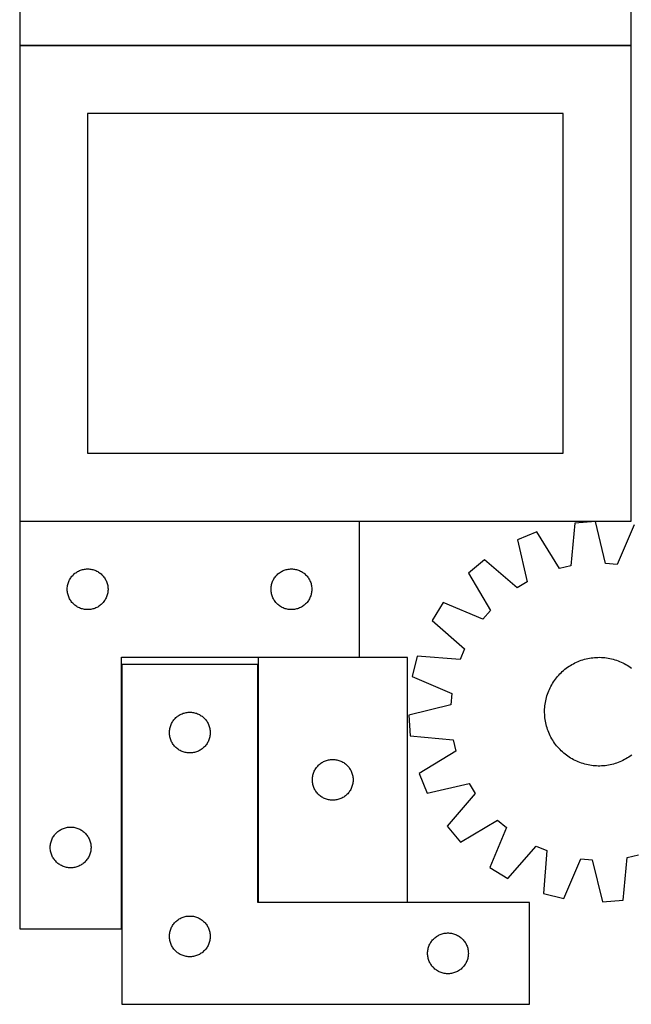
# Model space of a CAD drawing. Header units: millimetres. Extents: x 7 to 1493, y 7 to 2993.
# Tile 2 of 15: x 457 to 907, y 7 to 731. Entities that reach past the tile are written whole.
import ezdxf

# ---------------------------------------------------------------- set-up
doc = ezdxf.new("R2010")
doc.units = ezdxf.units.MM
doc.layers.add('COMMON', color=5, linetype='CONTINUOUS', true_color=0x0000ff)
doc.layers.add('CUT', color=7, linetype='CONTINUOUS', true_color=0x000000)

msp = doc.modelspace()

# ---------------------------------------------------------------- linework, layer by layer
at = {"layer": 'COMMON'}
for p, q in [((456.729985, 712.311042), (906.729985, 712.311042)), ((456.729985, 362.111041), (706.729985, 362.111041)), ((531.829985, 256.538389), (531.829985, 62.011041)), ((632.029986, 256.538389), (632.029986, 81.73839)), ((632.129987, 81.638389), (742.129987, 81.638389))]:
    msp.add_line(p, q, dxfattribs=at)
at = {"layer": 'CUT'}
for p, q in [((456.729985, 1062.411043), (456.729985, 712.411043)), ((906.729985, 712.411043), (906.729985, 1062.411043)), ((456.729985, 712.411043), (906.729985, 712.411043)), ((906.729985, 712.211042), (456.729985, 712.211042)), ((456.729985, 712.211042), (456.729985, 362.211042)), ((906.729985, 362.211042), (906.729985, 712.211042)), ((856.729985, 662.211042), (506.729985, 662.211042)), ((506.729985, 662.211042), (506.729985, 412.211042)), ((856.729985, 412.211042), (856.729985, 662.211042)), ((506.729985, 412.211042), (856.729985, 412.211042)), ((456.729985, 362.211042), (906.729985, 362.211042)), ((456.729985, 362.011041), (456.729985, 62.011041)), ((706.729985, 362.011041), (456.729985, 362.011041)), ((706.729985, 262.011041), (706.729985, 362.011041)), ((865.213288, 360.786826), (862.365126, 329.150411)), ((880.558572, 361.90611), (865.213288, 360.786826)), ((887.96728, 331.01783), (880.558572, 361.90611)), ((908.99615, 359.504024), (896.511197, 330.296136)), ((837.425259, 354.28365), (823.176905, 348.477194)), ((823.176905, 348.477194), (830.244331, 317.509046)), ((854.016362, 327.196567), (837.425259, 354.28365)), ((798.758511, 333.705334), (787.001813, 323.780082)), ((822.907956, 313.070919), (798.758511, 333.705334)), ((501.438703, 326.046794), (502.168262, 326.300572)), ((502.168262, 326.300572), (502.909918, 326.516457)), ((502.909918, 326.516457), (503.661704, 326.693877)), ((503.661704, 326.693877), (504.421626, 326.83236)), ((504.421626, 326.83236), (505.18767, 326.931539)), ((505.18767, 326.931539), (505.957803, 326.991153)), ((505.957803, 326.991153), (506.729985, 327.011041)), ((506.729985, 327.011041), (507.502166, 326.991153)), ((507.502166, 326.991153), (508.2723, 326.931539)), ((508.2723, 326.931539), (509.038343, 326.83236)), ((509.038343, 326.83236), (509.798266, 326.693877)), ((509.798266, 326.693877), (510.550051, 326.516457)), ((510.550051, 326.516457), (511.291707, 326.300572)), ((511.291707, 326.300572), (512.021266, 326.046794)), ((651.438703, 326.046794), (652.168262, 326.300572)), ((652.168262, 326.300572), (652.909918, 326.516457)), ((652.909918, 326.516457), (653.661704, 326.693877)), ((653.661704, 326.693877), (654.421626, 326.83236)), ((654.421626, 326.83236), (655.18767, 326.931539)), ((655.18767, 326.931539), (655.957803, 326.991153)), ((655.957803, 326.991153), (656.729985, 327.011041)), ((656.729985, 327.011041), (657.502166, 326.991153)), ((657.502166, 326.991153), (658.2723, 326.931539)), ((658.2723, 326.931539), (659.038343, 326.83236)), ((659.038343, 326.83236), (659.798266, 326.693877)), ((659.798266, 326.693877), (660.550051, 326.516457)), ((660.550051, 326.516457), (661.291707, 326.300572)), ((661.291707, 326.300572), (662.021266, 326.046794)), ((862.365126, 329.150411), (854.016362, 327.196567)), ((896.511197, 330.296136), (887.96728, 331.01783)), ((493.144451, 318.369757), (493.489803, 319.060692)), ((493.489803, 319.060692), (493.870265, 319.732933)), ((493.870265, 319.732933), (494.284829, 320.384697)), ((494.284829, 320.384697), (494.732396, 321.014255)), ((494.732396, 321.014255), (495.211778, 321.619939)), ((495.211778, 321.619939), (495.721704, 322.200141)), ((495.721704, 322.200141), (496.260822, 322.753324)), ((496.260822, 322.753324), (496.827703, 323.27802)), ((496.827703, 323.27802), (497.420842, 323.772838)), ((497.420842, 323.772838), (498.038668, 324.236466)), ((498.038668, 324.236466), (498.679542, 324.667675)), ((498.679542, 324.667675), (499.341764, 325.06532)), ((499.341764, 325.06532), (500.023578, 325.428348)), ((500.023578, 325.428348), (500.723176, 325.755795)), ((500.723176, 325.755795), (501.438703, 326.046794)), ((512.021266, 326.046794), (512.736793, 325.755795)), ((512.736793, 325.755795), (513.436392, 325.428348)), ((513.436392, 325.428348), (514.118206, 325.06532)), ((514.118206, 325.06532), (514.780428, 324.667675)), ((514.780428, 324.667675), (515.421301, 324.236466)), ((515.421301, 324.236466), (516.039127, 323.772838)), ((516.039127, 323.772838), (516.632266, 323.27802)), ((516.632266, 323.27802), (517.199147, 322.753324)), ((517.199147, 322.753324), (517.738265, 322.200141)), ((517.738265, 322.200141), (518.248191, 321.619939)), ((518.248191, 321.619939), (518.727573, 321.014255)), ((518.727573, 321.014255), (519.17514, 320.384697)), ((519.17514, 320.384697), (519.589704, 319.732933)), ((519.589704, 319.732933), (519.970167, 319.060692)), ((519.970167, 319.060692), (520.315519, 318.369757)), ((643.144451, 318.369757), (643.489803, 319.060692)), ((643.489803, 319.060692), (643.870265, 319.732933)), ((643.870265, 319.732933), (644.284829, 320.384697)), ((644.284829, 320.384697), (644.732396, 321.014255)), ((644.732396, 321.014255), (645.211778, 321.619939)), ((645.211778, 321.619939), (645.721704, 322.200141)), ((645.721704, 322.200141), (646.260822, 322.753324)), ((646.260822, 322.753324), (646.827703, 323.27802)), ((646.827703, 323.27802), (647.420842, 323.772838)), ((647.420842, 323.772838), (648.038668, 324.236466)), ((648.038668, 324.236466), (648.679542, 324.667675)), ((648.679542, 324.667675), (649.341764, 325.06532)), ((649.341764, 325.06532), (650.023578, 325.428348)), ((650.023578, 325.428348), (650.723176, 325.755795)), ((650.723176, 325.755795), (651.438703, 326.046794)), ((662.021266, 326.046794), (662.736793, 325.755795)), ((662.736793, 325.755795), (663.436392, 325.428348)), ((663.436392, 325.428348), (664.118206, 325.06532)), ((664.118206, 325.06532), (664.780428, 324.667675)), ((664.780428, 324.667675), (665.421301, 324.236466)), ((665.421301, 324.236466), (666.039127, 323.772838)), ((666.039127, 323.772838), (666.632266, 323.27802)), ((666.632266, 323.27802), (667.199147, 322.753324)), ((667.199147, 322.753324), (667.738265, 322.200141)), ((667.738265, 322.200141), (668.248191, 321.619939)), ((668.248191, 321.619939), (668.727573, 321.014255)), ((668.727573, 321.014255), (669.17514, 320.384697)), ((669.17514, 320.384697), (669.589704, 319.732933)), ((669.589704, 319.732933), (669.970167, 319.060692)), ((669.970167, 319.060692), (670.315519, 318.369757)), ((787.001813, 323.780082), (803.29302, 296.511578)), ((491.734958, 312.39726), (491.774722, 313.168673)), ((491.734958, 311.624823), (491.734958, 312.39726)), ((491.774722, 313.168673), (491.854145, 313.937017)), ((491.854145, 313.937017), (491.973015, 314.700253)), ((491.973015, 314.700253), (492.131019, 315.456357)), ((492.131019, 315.456357), (492.327737, 316.203326)), ((492.327737, 316.203326), (492.562646, 316.939177)), ((492.562646, 316.939177), (492.835125, 317.66196)), ((492.835125, 317.66196), (493.144451, 318.369757)), ((520.315519, 318.369757), (520.624844, 317.66196)), ((520.624844, 317.66196), (520.897323, 316.939177)), ((520.897323, 316.939177), (521.132233, 316.203326)), ((521.132233, 316.203326), (521.32895, 315.456357)), ((521.32895, 315.456357), (521.486954, 314.700253)), ((521.486954, 314.700253), (521.605825, 313.937017)), ((521.605825, 313.937017), (521.685248, 313.168673)), ((521.685248, 313.168673), (521.725012, 312.39726)), ((521.725012, 312.39726), (521.725012, 311.624823)), ((641.734958, 312.39726), (641.774722, 313.168673)), ((641.734958, 311.624823), (641.734958, 312.39726)), ((641.774722, 313.168673), (641.854145, 313.937017)), ((641.854145, 313.937017), (641.973015, 314.700253)), ((641.973015, 314.700253), (642.131019, 315.456357)), ((642.131019, 315.456357), (642.327737, 316.203326)), ((642.327737, 316.203326), (642.562646, 316.939177)), ((642.562646, 316.939177), (642.835125, 317.66196)), ((642.835125, 317.66196), (643.144451, 318.369757)), ((670.315519, 318.369757), (670.624844, 317.66196)), ((670.624844, 317.66196), (670.897323, 316.939177)), ((670.897323, 316.939177), (671.132233, 316.203326)), ((671.132233, 316.203326), (671.32895, 315.456357)), ((671.32895, 315.456357), (671.486954, 314.700253)), ((671.486954, 314.700253), (671.605825, 313.937017)), ((671.605825, 313.937017), (671.685248, 313.168673)), ((671.685248, 313.168673), (671.725012, 312.39726)), ((671.725012, 312.39726), (671.725012, 311.624823)), ((830.244331, 317.509046), (822.907956, 313.070919)), ((491.774722, 310.853409), (491.734958, 311.624823)), ((491.854145, 310.085066), (491.774722, 310.853409)), ((491.973015, 309.32183), (491.854145, 310.085066)), ((492.131019, 308.565725), (491.973015, 309.32183)), ((492.327737, 307.818757), (492.131019, 308.565725)), ((492.562646, 307.082906), (492.327737, 307.818757)), ((492.835125, 306.360123), (492.562646, 307.082906)), ((493.144451, 305.652325), (492.835125, 306.360123)), ((493.489803, 304.96139), (493.144451, 305.652325)), ((493.870265, 304.289149), (493.489803, 304.96139)), ((519.970167, 304.96139), (519.589704, 304.289149)), ((520.315519, 305.652325), (519.970167, 304.96139)), ((520.624844, 306.360123), (520.315519, 305.652325)), ((520.897323, 307.082906), (520.624844, 306.360123)), ((521.132233, 307.818757), (520.897323, 307.082906)), ((521.32895, 308.565725), (521.132233, 307.818757)), ((521.486954, 309.32183), (521.32895, 308.565725)), ((521.605825, 310.085066), (521.486954, 309.32183)), ((521.685248, 310.853409), (521.605825, 310.085066)), ((521.725012, 311.624823), (521.685248, 310.853409)), ((641.774722, 310.853409), (641.734958, 311.624823)), ((641.854145, 310.085066), (641.774722, 310.853409)), ((641.973015, 309.32183), (641.854145, 310.085066)), ((642.131019, 308.565725), (641.973015, 309.32183)), ((642.327737, 307.818757), (642.131019, 308.565725)), ((642.562646, 307.082906), (642.327737, 307.818757)), ((642.835125, 306.360123), (642.562646, 307.082906)), ((643.144451, 305.652325), (642.835125, 306.360123)), ((643.489803, 304.96139), (643.144451, 305.652325)), ((643.870265, 304.289149), (643.489803, 304.96139)), ((669.970167, 304.96139), (669.589704, 304.289149)), ((670.315519, 305.652325), (669.970167, 304.96139)), ((670.624844, 306.360123), (670.315519, 305.652325)), ((670.897323, 307.082906), (670.624844, 306.360123)), ((671.132233, 307.818757), (670.897323, 307.082906)), ((671.32895, 308.565725), (671.132233, 307.818757)), ((671.486954, 309.32183), (671.32895, 308.565725)), ((671.605825, 310.085066), (671.486954, 309.32183)), ((671.685248, 310.853409), (671.605825, 310.085066)), ((671.725012, 311.624823), (671.685248, 310.853409)), ((494.284829, 303.637385), (493.870265, 304.289149)), ((494.732396, 303.007827), (494.284829, 303.637385)), ((495.211778, 302.402144), (494.732396, 303.007827)), ((495.721704, 301.821941), (495.211778, 302.402144)), ((496.260822, 301.268758), (495.721704, 301.821941)), ((496.827703, 300.744062), (496.260822, 301.268758)), ((497.420842, 300.249244), (496.827703, 300.744062)), ((498.038668, 299.785616), (497.420842, 300.249244)), ((498.679542, 299.354408), (498.038668, 299.785616)), ((499.341764, 298.956763), (498.679542, 299.354408)), ((500.023578, 298.593735), (499.341764, 298.956763)), ((500.723176, 298.266288), (500.023578, 298.593735)), ((501.438703, 297.975289), (500.723176, 298.266288)), ((502.168262, 297.721511), (501.438703, 297.975289)), ((502.909918, 297.505625), (502.168262, 297.721511)), ((503.661704, 297.328206), (502.909918, 297.505625)), ((504.421626, 297.189723), (503.661704, 297.328206)), ((505.18767, 297.090543), (504.421626, 297.189723)), ((509.038343, 297.189723), (508.2723, 297.090543)), ((509.798266, 297.328206), (509.038343, 297.189723)), ((510.550051, 297.505625), (509.798266, 297.328206)), ((511.291707, 297.721511), (510.550051, 297.505625)), ((512.021266, 297.975289), (511.291707, 297.721511)), ((512.736793, 298.266288), (512.021266, 297.975289)), ((513.436392, 298.593735), (512.736793, 298.266288)), ((514.118206, 298.956763), (513.436392, 298.593735)), ((514.780428, 299.354408), (514.118206, 298.956763)), ((515.421301, 299.785616), (514.780428, 299.354408)), ((516.039127, 300.249244), (515.421301, 299.785616)), ((516.632266, 300.744062), (516.039127, 300.249244)), ((517.199147, 301.268758), (516.632266, 300.744062)), ((517.738265, 301.821941), (517.199147, 301.268758)), ((518.248191, 302.402144), (517.738265, 301.821941)), ((518.727573, 303.007827), (518.248191, 302.402144)), ((519.17514, 303.637385), (518.727573, 303.007827)), ((519.589704, 304.289149), (519.17514, 303.637385)), ((644.284829, 303.637385), (643.870265, 304.289149)), ((644.732396, 303.007827), (644.284829, 303.637385)), ((645.211778, 302.402144), (644.732396, 303.007827)), ((645.721704, 301.821941), (645.211778, 302.402144)), ((646.260822, 301.268758), (645.721704, 301.821941)), ((646.827703, 300.744062), (646.260822, 301.268758)), ((647.420842, 300.249244), (646.827703, 300.744062)), ((648.038668, 299.785616), (647.420842, 300.249244)), ((648.679542, 299.354408), (648.038668, 299.785616)), ((649.341764, 298.956763), (648.679542, 299.354408)), ((650.023578, 298.593735), (649.341764, 298.956763)), ((650.723176, 298.266288), (650.023578, 298.593735)), ((651.438703, 297.975289), (650.723176, 298.266288)), ((652.168262, 297.721511), (651.438703, 297.975289)), ((652.909918, 297.505625), (652.168262, 297.721511)), ((653.661704, 297.328206), (652.909918, 297.505625)), ((654.421626, 297.189723), (653.661704, 297.328206)), ((655.18767, 297.090543), (654.421626, 297.189723)), ((659.038343, 297.189723), (658.2723, 297.090543)), ((659.798266, 297.328206), (659.038343, 297.189723)), ((660.550051, 297.505625), (659.798266, 297.328206)), ((661.291707, 297.721511), (660.550051, 297.505625)), ((662.021266, 297.975289), (661.291707, 297.721511)), ((662.736793, 298.266288), (662.021266, 297.975289)), ((663.436392, 298.593735), (662.736793, 298.266288)), ((664.118206, 298.956763), (663.436392, 298.593735)), ((664.780428, 299.354408), (664.118206, 298.956763)), ((665.421301, 299.785616), (664.780428, 299.354408)), ((666.039127, 300.249244), (665.421301, 299.785616)), ((666.632266, 300.744062), (666.039127, 300.249244)), ((667.199147, 301.268758), (666.632266, 300.744062)), ((667.738265, 301.821941), (667.199147, 301.268758)), ((668.248191, 302.402144), (667.738265, 301.821941)), ((668.727573, 303.007827), (668.248191, 302.402144)), ((669.17514, 303.637385), (668.727573, 303.007827)), ((669.589704, 304.289149), (669.17514, 303.637385)), ((768.343297, 302.185509), (760.229085, 289.113015)), ((797.687169, 290.023604), (768.343297, 302.185509)), ((505.957803, 297.03093), (505.18767, 297.090543)), ((506.729985, 297.011041), (505.957803, 297.03093)), ((507.502166, 297.03093), (506.729985, 297.011041)), ((508.2723, 297.090543), (507.502166, 297.03093)), ((655.957803, 297.03093), (655.18767, 297.090543)), ((656.729985, 297.011041), (655.957803, 297.03093)), ((657.502166, 297.03093), (656.729985, 297.011041)), ((658.2723, 297.090543), (657.502166, 297.03093)), ((803.29302, 296.511578), (797.687169, 290.023604)), ((760.229085, 289.113015), (784.149374, 268.213386)), ((784.149374, 268.213386), (780.822787, 260.310653)), ((531.729985, 62.011041), (531.729985, 262.011041)), ((531.729985, 262.011041), (706.729985, 262.011041)), ((742.129987, 261.73839), (632.129987, 261.73839)), ((632.129987, 261.73839), (632.129987, 81.73839)), ((742.129987, 81.73839), (742.129987, 261.73839)), ((749.156871, 262.809557), (745.47942, 247.869446)), ((780.822787, 260.310653), (749.156871, 262.809557)), ((873.634623, 260.803235), (874.860361, 261.079956)), ((874.860361, 261.079956), (876.094186, 261.318039)), ((876.094186, 261.318039), (877.33488, 261.51725)), ((877.33488, 261.51725), (878.581219, 261.677391)), ((878.581219, 261.677391), (879.831974, 261.798304)), ((879.831974, 261.798304), (881.085909, 261.879871)), ((881.085909, 261.879871), (882.341787, 261.92201)), ((882.341787, 261.92201), (883.59837, 261.92468)), ((883.59837, 261.92468), (884.854416, 261.887879)), ((884.854416, 261.887879), (886.108687, 261.811643)), ((886.108687, 261.811643), (887.359944, 261.696047)), ((887.359944, 261.696047), (888.606953, 261.541205)), ((888.606953, 261.541205), (889.848483, 261.347269)), ((889.848483, 261.347269), (891.083308, 261.114432)), ((891.083308, 261.114432), (892.31021, 260.842923)), ((631.929986, 256.538389), (531.929986, 256.538389)), ((531.929986, 256.538389), (531.929986, 6.538389)), ((631.929986, 81.538389), (631.929986, 256.538389)), ((857.979083, 253.092367), (858.970341, 253.864646)), ((858.970341, 253.864646), (859.985368, 254.605407)), ((859.985368, 254.605407), (861.023162, 255.313919)), ((861.023162, 255.313919), (862.082699, 255.989485)), ((862.082699, 255.989485), (863.162933, 256.631436)), ((863.162933, 256.631436), (864.262798, 257.239139)), ((864.262798, 257.239139), (865.381209, 257.811995)), ((865.381209, 257.811995), (866.517062, 258.349438)), ((866.517062, 258.349438), (867.669236, 258.850938)), ((867.669236, 258.850938), (868.836594, 259.316)), ((868.836594, 259.316), (870.017984, 259.744165)), ((870.017984, 259.744165), (871.21224, 260.13501)), ((871.21224, 260.13501), (872.418183, 260.488149)), ((872.418183, 260.488149), (873.634623, 260.803235)), ((892.31021, 260.842923), (893.527979, 260.533011)), ((893.527979, 260.533011), (894.735413, 260.185)), ((894.735413, 260.185), (895.931319, 259.799234)), ((895.931319, 259.799234), (897.114518, 259.376094)), ((897.114518, 259.376094), (898.283842, 258.915998)), ((898.283842, 258.915998), (899.438137, 258.4194)), ((899.438137, 258.4194), (900.576263, 257.886789)), ((900.576263, 257.886789), (901.697099, 257.318692)), ((901.697099, 257.318692), (902.799537, 256.715669)), ((902.799537, 256.715669), (903.88249, 256.078315)), ((903.88249, 256.078315), (904.944889, 255.407259)), ((904.944889, 255.407259), (905.985685, 254.703164)), ((905.985685, 254.703164), (907.003851, 253.966723)), ((745.47942, 247.869446), (774.687307, 235.384494)), ((851.016721, 245.877148), (851.784779, 246.871679)), ((851.784779, 246.871679), (852.583697, 247.841595)), ((852.583697, 247.841595), (853.412687, 248.785937)), ((853.412687, 248.785937), (854.27093, 249.703775)), ((854.27093, 249.703775), (855.15758, 250.594201)), ((855.15758, 250.594201), (856.071761, 251.456338)), ((856.071761, 251.456338), (857.012572, 252.289334)), ((857.012572, 252.289334), (857.979083, 253.092367)), ((846.564044, 238.311433), (847.096654, 239.44956)), ((847.096654, 239.44956), (847.664752, 240.570396)), ((847.664752, 240.570396), (848.267775, 241.672834)), ((848.267775, 241.672834), (848.905129, 242.755787)), ((848.905129, 242.755787), (849.576185, 243.818185)), ((849.576185, 243.818185), (850.28028, 244.858981)), ((850.28028, 244.858981), (851.016721, 245.877148)), ((774.687307, 235.384494), (773.965614, 226.840576)), ((844.14052, 231.183507), (844.450433, 232.401276)), ((844.450433, 232.401276), (844.798444, 233.608709)), ((844.798444, 233.608709), (845.18421, 234.804616)), ((845.18421, 234.804616), (845.60735, 235.987814)), ((845.60735, 235.987814), (846.067446, 237.157138)), ((846.067446, 237.157138), (846.564044, 238.311433)), ((773.965614, 226.840576), (743.077334, 219.431869)), ((843.095564, 223.727713), (843.171801, 224.981984)), ((843.171801, 224.981984), (843.287397, 226.233241)), ((843.287397, 226.233241), (843.442239, 227.48025)), ((843.442239, 227.48025), (843.636175, 228.721779)), ((843.636175, 228.721779), (843.869012, 229.956605)), ((843.869012, 229.956605), (844.14052, 231.183507)), ((571.187703, 217.007551), (571.740886, 217.54667)), ((571.740886, 217.54667), (572.321088, 218.056596)), ((572.321088, 218.056596), (572.926771, 218.535978)), ((572.926771, 218.535978), (573.55633, 218.983544)), ((573.55633, 218.983544), (574.208094, 219.398108)), ((574.208094, 219.398108), (574.880334, 219.778571)), ((574.880334, 219.778571), (575.57127, 220.123923)), ((575.57127, 220.123923), (576.279067, 220.433249)), ((576.279067, 220.433249), (577.00185, 220.705727)), ((577.00185, 220.705727), (577.737701, 220.940637)), ((577.737701, 220.940637), (578.484669, 221.137355)), ((578.484669, 221.137355), (579.240774, 221.295358)), ((579.240774, 221.295358), (580.00401, 221.414229)), ((580.00401, 221.414229), (580.772354, 221.493652)), ((580.772354, 221.493652), (581.543767, 221.533416)), ((581.543767, 221.533416), (582.316204, 221.533416)), ((582.316204, 221.533416), (583.087618, 221.493652)), ((583.087618, 221.493652), (583.855961, 221.414229)), ((583.855961, 221.414229), (584.619197, 221.295358)), ((584.619197, 221.295358), (585.375302, 221.137355)), ((585.375302, 221.137355), (586.12227, 220.940637)), ((586.12227, 220.940637), (586.858121, 220.705727)), ((586.858121, 220.705727), (587.580904, 220.433249)), ((587.580904, 220.433249), (588.288701, 220.123923)), ((588.288701, 220.123923), (588.979637, 219.778571)), ((588.979637, 219.778571), (589.651878, 219.398108)), ((589.651878, 219.398108), (590.303641, 218.983544)), ((590.303641, 218.983544), (590.9332, 218.535978)), ((590.9332, 218.535978), (591.538883, 218.056596)), ((591.538883, 218.056596), (592.119086, 217.54667)), ((592.119086, 217.54667), (592.672268, 217.007551)), ((743.077334, 219.431869), (744.196618, 204.086585)), ((843.058763, 222.471667), (843.095564, 223.727713)), ((843.061434, 221.215084), (843.058763, 222.471667)), ((843.103573, 219.959206), (843.061434, 221.215084)), ((843.18514, 218.70527), (843.103573, 219.959206)), ((843.306053, 217.454516), (843.18514, 218.70527)), ((843.466194, 216.208177), (843.306053, 217.454516)), ((567.24715, 209.60667), (567.42457, 210.358456)), ((567.42457, 210.358456), (567.640455, 211.100112)), ((567.640455, 211.100112), (567.894233, 211.82967)), ((567.894233, 211.82967), (568.185232, 212.545198)), ((568.185232, 212.545198), (568.512679, 213.244796)), ((568.512679, 213.244796), (568.875707, 213.92661)), ((568.875707, 213.92661), (569.273352, 214.588832)), ((569.273352, 214.588832), (569.704561, 215.229706)), ((569.704561, 215.229706), (570.168189, 215.847531)), ((570.168189, 215.847531), (570.663007, 216.440671)), ((570.663007, 216.440671), (571.187703, 217.007551)), ((592.672268, 217.007551), (593.196965, 216.440671)), ((593.196965, 216.440671), (593.691783, 215.847531)), ((593.691783, 215.847531), (594.155411, 215.229706)), ((594.155411, 215.229706), (594.586619, 214.588832)), ((594.586619, 214.588832), (594.984264, 213.92661)), ((594.984264, 213.92661), (595.347292, 213.244796)), ((595.347292, 213.244796), (595.674739, 212.545198)), ((595.674739, 212.545198), (595.965738, 211.82967)), ((595.965738, 211.82967), (596.219516, 211.100112)), ((596.219516, 211.100112), (596.435401, 210.358456)), ((596.435401, 210.358456), (596.612821, 209.60667)), ((843.665404, 214.967482), (843.466194, 216.208177)), ((843.903488, 213.733658), (843.665404, 214.967482)), ((844.180209, 212.50792), (843.903488, 213.733658)), ((844.495294, 211.29148), (844.180209, 212.50792)), ((844.848434, 210.085536), (844.495294, 211.29148)), ((566.929986, 206.538389), (566.949874, 207.31057)), ((566.949874, 205.766208), (566.929986, 206.538389)), ((566.949874, 207.31057), (567.009487, 208.080704)), ((567.009487, 204.996074), (566.949874, 205.766208)), ((567.009487, 208.080704), (567.108667, 208.846748)), ((567.108667, 204.23003), (567.009487, 204.996074)), ((567.108667, 208.846748), (567.24715, 209.60667)), ((567.24715, 203.470108), (567.108667, 204.23003)), ((567.42457, 202.718322), (567.24715, 203.470108)), ((596.612821, 203.470108), (596.435401, 202.718322)), ((596.612821, 209.60667), (596.751304, 208.846748)), ((596.751304, 204.23003), (596.612821, 203.470108)), ((596.751304, 208.846748), (596.850484, 208.080704)), ((596.850484, 204.996074), (596.751304, 204.23003)), ((596.850484, 208.080704), (596.910097, 207.31057)), ((596.910097, 205.766208), (596.850484, 204.996074)), ((596.910097, 207.31057), (596.929986, 206.538389)), ((596.929986, 206.538389), (596.910097, 205.766208)), ((744.196618, 204.086585), (775.833032, 201.238423)), ((845.239279, 208.891281), (844.848434, 210.085536)), ((845.667444, 207.709891), (845.239279, 208.891281)), ((846.132506, 206.542533), (845.667444, 207.709891)), ((846.634006, 205.390359), (846.132506, 206.542533)), ((847.171449, 204.254506), (846.634006, 205.390359)), ((847.744305, 203.136095), (847.171449, 204.254506)), ((848.352008, 202.03623), (847.744305, 203.136095)), ((567.640455, 201.976667), (567.42457, 202.718322)), ((567.894233, 201.247108), (567.640455, 201.976667)), ((568.185232, 200.53158), (567.894233, 201.247108)), ((568.512679, 199.831982), (568.185232, 200.53158)), ((568.875707, 199.150168), (568.512679, 199.831982)), ((569.273352, 198.487946), (568.875707, 199.150168)), ((569.704561, 197.847073), (569.273352, 198.487946)), ((570.168189, 197.229247), (569.704561, 197.847073)), ((570.663007, 196.636107), (570.168189, 197.229247)), ((571.187703, 196.069227), (570.663007, 196.636107)), ((571.740886, 195.530109), (571.187703, 196.069227)), ((592.672268, 196.069227), (592.119086, 195.530109)), ((593.196965, 196.636107), (592.672268, 196.069227)), ((593.691783, 197.229247), (593.196965, 196.636107)), ((594.155411, 197.847073), (593.691783, 197.229247)), ((594.586619, 198.487946), (594.155411, 197.847073)), ((594.984264, 199.150168), (594.586619, 198.487946)), ((595.347292, 199.831982), (594.984264, 199.150168)), ((595.674739, 200.53158), (595.347292, 199.831982)), ((595.965738, 201.247108), (595.674739, 200.53158)), ((596.219516, 201.976667), (595.965738, 201.247108)), ((596.435401, 202.718322), (596.219516, 201.976667)), ((775.833032, 201.238423), (777.786877, 192.889659)), ((848.993959, 200.955996), (848.352008, 202.03623)), ((849.669524, 199.896459), (848.993959, 200.955996)), ((850.378037, 198.858665), (849.669524, 199.896459)), ((851.118798, 197.843638), (850.378037, 198.858665)), ((851.891077, 196.85238), (851.118798, 197.843638)), ((852.69411, 195.885869), (851.891077, 196.85238)), ((853.527106, 194.945058), (852.69411, 195.885869)), ((572.321088, 195.020182), (571.740886, 195.530109)), ((572.926771, 194.5408), (572.321088, 195.020182)), ((573.55633, 194.093234), (572.926771, 194.5408)), ((574.208094, 193.67867), (573.55633, 194.093234)), ((574.880334, 193.298207), (574.208094, 193.67867)), ((575.57127, 192.952855), (574.880334, 193.298207)), ((576.279067, 192.64353), (575.57127, 192.952855)), ((577.00185, 192.371051), (576.279067, 192.64353)), ((577.737701, 192.136141), (577.00185, 192.371051)), ((578.484669, 191.939423), (577.737701, 192.136141)), ((579.240774, 191.78142), (578.484669, 191.939423)), ((580.00401, 191.662549), (579.240774, 191.78142)), ((580.772354, 191.583126), (580.00401, 191.662549)), ((581.543767, 191.543362), (580.772354, 191.583126)), ((582.316204, 191.543362), (581.543767, 191.543362)), ((583.087618, 191.583126), (582.316204, 191.543362)), ((583.855961, 191.662549), (583.087618, 191.583126)), ((584.619197, 191.78142), (583.855961, 191.662549)), ((585.375302, 191.939423), (584.619197, 191.78142)), ((586.12227, 192.136141), (585.375302, 191.939423)), ((586.858121, 192.371051), (586.12227, 192.136141)), ((587.580904, 192.64353), (586.858121, 192.371051)), ((588.288701, 192.952855), (587.580904, 192.64353)), ((588.979637, 193.298207), (588.288701, 192.952855)), ((589.651878, 193.67867), (588.979637, 193.298207)), ((590.303641, 194.093234), (589.651878, 193.67867)), ((590.9332, 194.5408), (590.303641, 194.093234)), ((591.538883, 195.020182), (590.9332, 194.5408)), ((592.119086, 195.530109), (591.538883, 195.020182)), ((777.786877, 192.889659), (750.699794, 176.298556)), ((854.389243, 194.030877), (853.527106, 194.945058)), ((855.279669, 193.144227), (854.389243, 194.030877)), ((856.197506, 192.285984), (855.279669, 193.144227)), ((857.141849, 191.456994), (856.197506, 192.285984)), ((858.111764, 190.658076), (857.141849, 191.456994)), ((859.106296, 189.890017), (858.111764, 190.658076)), ((860.124462, 189.153577), (859.106296, 189.890017)), ((861.165258, 188.449481), (860.124462, 189.153577)), ((862.227657, 187.778426), (861.165258, 188.449481)), ((905.086985, 188.542821), (904.027448, 187.867256)), ((906.124779, 189.251334), (905.086985, 188.542821)), ((907.139806, 189.992095), (906.124779, 189.251334)), ((675.132398, 180.741604), (675.61178, 181.347288)), ((675.61178, 181.347288), (676.121706, 181.92749)), ((676.121706, 181.92749), (676.660824, 182.480673)), ((676.660824, 182.480673), (677.227705, 183.005369)), ((677.227705, 183.005369), (677.820844, 183.500187)), ((677.820844, 183.500187), (678.43867, 183.963815)), ((678.43867, 183.963815), (679.079544, 184.395023)), ((679.079544, 184.395023), (679.741766, 184.792669)), ((679.741766, 184.792669), (680.42358, 185.155696)), ((680.42358, 185.155696), (681.123178, 185.483144)), ((681.123178, 185.483144), (681.838705, 185.774142)), ((681.838705, 185.774142), (682.568264, 186.027921)), ((682.568264, 186.027921), (683.30992, 186.243806)), ((683.30992, 186.243806), (684.061706, 186.421225)), ((684.061706, 186.421225), (684.821628, 186.559708)), ((684.821628, 186.559708), (685.587672, 186.658888)), ((685.587672, 186.658888), (686.357805, 186.718501)), ((686.357805, 186.718501), (687.129987, 186.73839)), ((687.129987, 186.73839), (687.902168, 186.718501)), ((687.902168, 186.718501), (688.672302, 186.658888)), ((688.672302, 186.658888), (689.438345, 186.559708)), ((689.438345, 186.559708), (690.198268, 186.421225)), ((690.198268, 186.421225), (690.950053, 186.243806)), ((690.950053, 186.243806), (691.691709, 186.027921)), ((691.691709, 186.027921), (692.421268, 185.774142)), ((692.421268, 185.774142), (693.136795, 185.483144)), ((693.136795, 185.483144), (693.836394, 185.155696)), ((693.836394, 185.155696), (694.518208, 184.792669)), ((694.518208, 184.792669), (695.18043, 184.395023)), ((695.18043, 184.395023), (695.821303, 183.963815)), ((695.821303, 183.963815), (696.439129, 183.500187)), ((696.439129, 183.500187), (697.032268, 183.005369)), ((697.032268, 183.005369), (697.599149, 182.480673)), ((697.599149, 182.480673), (698.138267, 181.92749)), ((698.138267, 181.92749), (698.648193, 181.347288)), ((698.648193, 181.347288), (699.127575, 180.741604)), ((863.31061, 187.141072), (862.227657, 187.778426)), ((864.413048, 186.538048), (863.31061, 187.141072)), ((865.533884, 185.969951), (864.413048, 186.538048)), ((866.67201, 185.437341), (865.533884, 185.969951)), ((867.826305, 184.940742), (866.67201, 185.437341)), ((868.995629, 184.480646), (867.826305, 184.940742)), ((870.178828, 184.057507), (868.995629, 184.480646)), ((871.374735, 183.671741), (870.178828, 184.057507)), ((872.582168, 183.32373), (871.374735, 183.671741)), ((873.799937, 183.013817), (872.582168, 183.32373)), ((875.026839, 182.742308), (873.799937, 183.013817)), ((876.261665, 182.509471), (875.026839, 182.742308)), ((877.503194, 182.315536), (876.261665, 182.509471)), ((878.750203, 182.160694), (877.503194, 182.315536)), ((880.00146, 182.045098), (878.750203, 182.160694)), ((881.255731, 181.968861), (880.00146, 182.045098)), ((882.511777, 181.93206), (881.255731, 181.968861)), ((883.76836, 181.934731), (882.511777, 181.93206)), ((885.024238, 181.97687), (883.76836, 181.934731)), ((886.278173, 182.058436), (885.024238, 181.97687)), ((887.528928, 182.17935), (886.278173, 182.058436)), ((888.775267, 182.339491), (887.528928, 182.17935)), ((890.015961, 182.538701), (888.775267, 182.339491)), ((891.249786, 182.776784), (890.015961, 182.538701)), ((892.475524, 183.053505), (891.249786, 182.776784)), ((893.691964, 183.368591), (892.475524, 183.053505)), ((894.897907, 183.721731), (893.691964, 183.368591)), ((896.092163, 184.112576), (894.897907, 183.721731)), ((897.273553, 184.540741), (896.092163, 184.112576)), ((898.440911, 185.005803), (897.273553, 184.540741)), ((899.593085, 185.507302), (898.440911, 185.005803)), ((900.728938, 186.044746), (899.593085, 185.507302)), ((901.847349, 186.617601), (900.728938, 186.044746)), ((902.947214, 187.225305), (901.847349, 186.617601)), ((904.027448, 187.867256), (902.947214, 187.225305)), ((672.254147, 173.664365), (672.373017, 174.427601)), ((672.373017, 174.427601), (672.531021, 175.183706)), ((672.531021, 175.183706), (672.727739, 175.930675)), ((672.727739, 175.930675), (672.962648, 176.666526)), ((672.962648, 176.666526), (673.235127, 177.389308)), ((673.235127, 177.389308), (673.544453, 178.097106)), ((673.544453, 178.097106), (673.889805, 178.788041)), ((673.889805, 178.788041), (674.270267, 179.460282)), ((674.270267, 179.460282), (674.684831, 180.112046)), ((674.684831, 180.112046), (675.132398, 180.741604)), ((699.127575, 180.741604), (699.575142, 180.112046)), ((699.575142, 180.112046), (699.989706, 179.460282)), ((699.989706, 179.460282), (700.370169, 178.788041)), ((700.370169, 178.788041), (700.715521, 178.097106)), ((700.715521, 178.097106), (701.024846, 177.389308)), ((701.024846, 177.389308), (701.297325, 176.666526)), ((701.297325, 176.666526), (701.532235, 175.930675)), ((701.532235, 175.930675), (701.728952, 175.183706)), ((701.728952, 175.183706), (701.886956, 174.427601)), ((701.886956, 174.427601), (702.005827, 173.664365)), ((750.699794, 176.298556), (756.506249, 162.050201)), ((672.13496, 172.124609), (672.174724, 172.896022)), ((672.13496, 171.352171), (672.13496, 172.124609)), ((672.174724, 170.580758), (672.13496, 171.352171)), ((672.174724, 172.896022), (672.254147, 173.664365)), ((672.254147, 169.812415), (672.174724, 170.580758)), ((672.373017, 169.049179), (672.254147, 169.812415)), ((672.531021, 168.293074), (672.373017, 169.049179)), ((672.727739, 167.546106), (672.531021, 168.293074)), ((672.962648, 166.810254), (672.727739, 167.546106)), ((673.235127, 166.087472), (672.962648, 166.810254)), ((701.297325, 166.810254), (701.024846, 166.087472)), ((701.532235, 167.546106), (701.297325, 166.810254)), ((701.728952, 168.293074), (701.532235, 167.546106)), ((701.886956, 169.049179), (701.728952, 168.293074)), ((702.005827, 169.812415), (701.886956, 169.049179)), ((702.005827, 173.664365), (702.08525, 172.896022)), ((702.08525, 170.580758), (702.005827, 169.812415)), ((702.08525, 172.896022), (702.125014, 172.124609)), ((702.125014, 171.352171), (702.08525, 170.580758)), ((702.125014, 172.124609), (702.125014, 171.352171)), ((756.506249, 162.050201), (787.474398, 169.117628)), ((787.474398, 169.117628), (791.912524, 161.781253)), ((673.544453, 165.379674), (673.235127, 166.087472)), ((673.889805, 164.688739), (673.544453, 165.379674)), ((674.270267, 164.016498), (673.889805, 164.688739)), ((674.684831, 163.364734), (674.270267, 164.016498)), ((675.132398, 162.735176), (674.684831, 163.364734)), ((675.61178, 162.129492), (675.132398, 162.735176)), ((676.121706, 161.54929), (675.61178, 162.129492)), ((676.660824, 160.996107), (676.121706, 161.54929)), ((677.227705, 160.471411), (676.660824, 160.996107)), ((677.820844, 159.976593), (677.227705, 160.471411)), ((678.43867, 159.512965), (677.820844, 159.976593)), ((679.079544, 159.081757), (678.43867, 159.512965)), ((695.821303, 159.512965), (695.18043, 159.081757)), ((696.439129, 159.976593), (695.821303, 159.512965)), ((697.032268, 160.471411), (696.439129, 159.976593)), ((697.599149, 160.996107), (697.032268, 160.471411)), ((698.138267, 161.54929), (697.599149, 160.996107)), ((698.648193, 162.129492), (698.138267, 161.54929)), ((699.127575, 162.735176), (698.648193, 162.129492)), ((699.575142, 163.364734), (699.127575, 162.735176)), ((699.989706, 164.016498), (699.575142, 163.364734)), ((700.370169, 164.688739), (699.989706, 164.016498)), ((700.715521, 165.379674), (700.370169, 164.688739)), ((701.024846, 166.087472), (700.715521, 165.379674)), ((791.912524, 161.781253), (771.27811, 137.631808)), ((679.741766, 158.684111), (679.079544, 159.081757)), ((680.42358, 158.321084), (679.741766, 158.684111)), ((681.123178, 157.993636), (680.42358, 158.321084)), ((681.838705, 157.702638), (681.123178, 157.993636)), ((682.568264, 157.448859), (681.838705, 157.702638)), ((683.30992, 157.232974), (682.568264, 157.448859)), ((684.061706, 157.055555), (683.30992, 157.232974)), ((684.821628, 156.917072), (684.061706, 157.055555)), ((685.587672, 156.817892), (684.821628, 156.917072)), ((686.357805, 156.758279), (685.587672, 156.817892)), ((687.129987, 156.73839), (686.357805, 156.758279)), ((687.902168, 156.758279), (687.129987, 156.73839)), ((688.672302, 156.817892), (687.902168, 156.758279)), ((689.438345, 156.917072), (688.672302, 156.817892)), ((690.198268, 157.055555), (689.438345, 156.917072)), ((690.950053, 157.232974), (690.198268, 157.055555)), ((691.691709, 157.448859), (690.950053, 157.232974)), ((692.421268, 157.702638), (691.691709, 157.448859)), ((693.136795, 157.993636), (692.421268, 157.702638)), ((693.836394, 158.321084), (693.136795, 157.993636)), ((694.518208, 158.684111), (693.836394, 158.321084)), ((695.18043, 159.081757), (694.518208, 158.684111)), ((781.203362, 125.87511), (808.471866, 142.166317)), ((808.471866, 142.166317), (814.95984, 136.560466)), ((481.784829, 130.384697), (482.232396, 131.014255)), ((482.232396, 131.014255), (482.711778, 131.619939)), ((482.711778, 131.619939), (483.221704, 132.200141)), ((483.221704, 132.200141), (483.760822, 132.753324)), ((483.760822, 132.753324), (484.327703, 133.27802)), ((484.327703, 133.27802), (484.920842, 133.772838)), ((484.920842, 133.772838), (485.538668, 134.236466)), ((485.538668, 134.236466), (486.179542, 134.667675)), ((486.179542, 134.667675), (486.841764, 135.06532)), ((486.841764, 135.06532), (487.523578, 135.428348)), ((487.523578, 135.428348), (488.223176, 135.755795)), ((488.223176, 135.755795), (488.938703, 136.046794)), ((488.938703, 136.046794), (489.668262, 136.300572)), ((489.668262, 136.300572), (490.409918, 136.516457)), ((490.409918, 136.516457), (491.161704, 136.693877)), ((491.161704, 136.693877), (491.921626, 136.83236)), ((491.921626, 136.83236), (492.68767, 136.931539)), ((492.68767, 136.931539), (493.457803, 136.991153)), ((493.457803, 136.991153), (494.229985, 137.011041)), ((494.229985, 137.011041), (495.002166, 136.991153)), ((495.002166, 136.991153), (495.7723, 136.931539)), ((495.7723, 136.931539), (496.538343, 136.83236)), ((496.538343, 136.83236), (497.298266, 136.693877)), ((497.298266, 136.693877), (498.050051, 136.516457)), ((498.050051, 136.516457), (498.791707, 136.300572)), ((498.791707, 136.300572), (499.521266, 136.046794)), ((499.521266, 136.046794), (500.236793, 135.755795)), ((500.236793, 135.755795), (500.936392, 135.428348)), ((500.936392, 135.428348), (501.618206, 135.06532)), ((501.618206, 135.06532), (502.280428, 134.667675)), ((502.280428, 134.667675), (502.921301, 134.236466)), ((502.921301, 134.236466), (503.539127, 133.772838)), ((503.539127, 133.772838), (504.132266, 133.27802)), ((504.132266, 133.27802), (504.699147, 132.753324)), ((504.699147, 132.753324), (505.238265, 132.200141)), ((505.238265, 132.200141), (505.748191, 131.619939)), ((505.748191, 131.619939), (506.227573, 131.014255)), ((506.227573, 131.014255), (506.67514, 130.384697)), ((771.27811, 137.631808), (781.203362, 125.87511)), ((814.95984, 136.560466), (802.797935, 107.216594)), ((479.274722, 123.168673), (479.354145, 123.937017)), ((479.354145, 123.937017), (479.473015, 124.700253)), ((479.473015, 124.700253), (479.631019, 125.456357)), ((479.631019, 125.456357), (479.827737, 126.203326)), ((479.827737, 126.203326), (480.062646, 126.939177)), ((480.062646, 126.939177), (480.335125, 127.66196)), ((480.335125, 127.66196), (480.644451, 128.369757)), ((480.644451, 128.369757), (480.989803, 129.060692)), ((480.989803, 129.060692), (481.370265, 129.732933)), ((481.370265, 129.732933), (481.784829, 130.384697)), ((506.67514, 130.384697), (507.089704, 129.732933)), ((507.089704, 129.732933), (507.470167, 129.060692)), ((507.470167, 129.060692), (507.815519, 128.369757)), ((507.815519, 128.369757), (508.124844, 127.66196)), ((508.124844, 127.66196), (508.397323, 126.939177)), ((508.397323, 126.939177), (508.632233, 126.203326)), ((508.632233, 126.203326), (508.82895, 125.456357)), ((508.82895, 125.456357), (508.986954, 124.700253)), ((508.986954, 124.700253), (509.105825, 123.937017)), ((509.105825, 123.937017), (509.185248, 123.168673)), ((479.234958, 122.39726), (479.274722, 123.168673)), ((479.234958, 121.624823), (479.234958, 122.39726)), ((479.274722, 120.853409), (479.234958, 121.624823)), ((479.354145, 120.085066), (479.274722, 120.853409)), ((479.473015, 119.32183), (479.354145, 120.085066)), ((479.631019, 118.565725), (479.473015, 119.32183)), ((479.827737, 117.818757), (479.631019, 118.565725)), ((480.062646, 117.082906), (479.827737, 117.818757)), ((480.335125, 116.360123), (480.062646, 117.082906)), ((480.644451, 115.652325), (480.335125, 116.360123)), ((508.124844, 116.360123), (507.815519, 115.652325)), ((508.397323, 117.082906), (508.124844, 116.360123)), ((508.632233, 117.818757), (508.397323, 117.082906)), ((508.82895, 118.565725), (508.632233, 117.818757)), ((508.986954, 119.32183), (508.82895, 118.565725)), ((509.105825, 120.085066), (508.986954, 119.32183)), ((509.185248, 120.853409), (509.105825, 120.085066)), ((509.185248, 123.168673), (509.225012, 122.39726)), ((509.225012, 121.624823), (509.185248, 120.853409)), ((509.225012, 122.39726), (509.225012, 121.624823)), ((815.870429, 99.102382), (836.770058, 123.022671)), ((836.770058, 123.022671), (844.672791, 119.696084)), ((844.672791, 119.696084), (842.173887, 88.030168)), ((903.745021, 114.706329), (912.093785, 116.660174)), ((480.989803, 114.96139), (480.644451, 115.652325)), ((481.370265, 114.289149), (480.989803, 114.96139)), ((481.784829, 113.637385), (481.370265, 114.289149)), ((482.232396, 113.007827), (481.784829, 113.637385)), ((482.711778, 112.402144), (482.232396, 113.007827)), ((483.221704, 111.821941), (482.711778, 112.402144)), ((483.760822, 111.268758), (483.221704, 111.821941)), ((484.327703, 110.744062), (483.760822, 111.268758)), ((484.920842, 110.249244), (484.327703, 110.744062)), ((485.538668, 109.785616), (484.920842, 110.249244)), ((486.179542, 109.354408), (485.538668, 109.785616)), ((486.841764, 108.956763), (486.179542, 109.354408)), ((487.523578, 108.593735), (486.841764, 108.956763)), ((501.618206, 108.956763), (500.936392, 108.593735)), ((502.280428, 109.354408), (501.618206, 108.956763)), ((502.921301, 109.785616), (502.280428, 109.354408)), ((503.539127, 110.249244), (502.921301, 109.785616)), ((504.132266, 110.744062), (503.539127, 110.249244)), ((504.699147, 111.268758), (504.132266, 110.744062)), ((505.238265, 111.821941), (504.699147, 111.268758)), ((505.748191, 112.402144), (505.238265, 111.821941)), ((506.227573, 113.007827), (505.748191, 112.402144)), ((506.67514, 113.637385), (506.227573, 113.007827)), ((507.089704, 114.289149), (506.67514, 113.637385)), ((507.470167, 114.96139), (507.089704, 114.289149)), ((507.815519, 115.652325), (507.470167, 114.96139)), ((857.113997, 84.352716), (869.59895, 113.560604)), ((869.59895, 113.560604), (878.142867, 112.838911)), ((878.142867, 112.838911), (885.551575, 81.950631)), ((900.896859, 83.069915), (903.745021, 114.706329)), ((488.223176, 108.266288), (487.523578, 108.593735)), ((488.938703, 107.975289), (488.223176, 108.266288)), ((489.668262, 107.721511), (488.938703, 107.975289)), ((490.409918, 107.505625), (489.668262, 107.721511)), ((491.161704, 107.328206), (490.409918, 107.505625)), ((491.921626, 107.189723), (491.161704, 107.328206)), ((492.68767, 107.090543), (491.921626, 107.189723)), ((493.457803, 107.03093), (492.68767, 107.090543)), ((494.229985, 107.011041), (493.457803, 107.03093)), ((495.002166, 107.03093), (494.229985, 107.011041)), ((495.7723, 107.090543), (495.002166, 107.03093)), ((496.538343, 107.189723), (495.7723, 107.090543)), ((497.298266, 107.328206), (496.538343, 107.189723)), ((498.050051, 107.505625), (497.298266, 107.328206)), ((498.791707, 107.721511), (498.050051, 107.505625)), ((499.521266, 107.975289), (498.791707, 107.721511)), ((500.236793, 108.266288), (499.521266, 107.975289)), ((500.936392, 108.593735), (500.236793, 108.266288)), ((802.797935, 107.216594), (815.870429, 99.102382)), ((842.173887, 88.030168), (857.113997, 84.352716)), ((831.929986, 81.538389), (631.929986, 81.538389)), ((632.129987, 81.73839), (742.129987, 81.73839)), ((831.929986, 6.538389), (831.929986, 81.538389)), ((885.551575, 81.950631), (900.896859, 83.069915)), ((569.273352, 64.588832), (569.704561, 65.229706)), ((569.704561, 65.229706), (570.168189, 65.847531)), ((570.168189, 65.847531), (570.663007, 66.440671)), ((570.663007, 66.440671), (571.187703, 67.007551)), ((571.187703, 67.007551), (571.740886, 67.54667)), ((571.740886, 67.54667), (572.321088, 68.056596)), ((572.321088, 68.056596), (572.926771, 68.535978)), ((572.926771, 68.535978), (573.55633, 68.983544)), ((573.55633, 68.983544), (574.208094, 69.398108)), ((574.208094, 69.398108), (574.880334, 69.778571)), ((574.880334, 69.778571), (575.57127, 70.123923)), ((575.57127, 70.123923), (576.279067, 70.433249)), ((576.279067, 70.433249), (577.00185, 70.705727)), ((577.00185, 70.705727), (577.737701, 70.940637)), ((577.737701, 70.940637), (578.484669, 71.137355)), ((578.484669, 71.137355), (579.240774, 71.295358)), ((579.240774, 71.295358), (580.00401, 71.414229)), ((580.00401, 71.414229), (580.772354, 71.493652)), ((580.772354, 71.493652), (581.543767, 71.533416)), ((581.543767, 71.533416), (582.316204, 71.533416)), ((582.316204, 71.533416), (583.087618, 71.493652)), ((583.087618, 71.493652), (583.855961, 71.414229)), ((583.855961, 71.414229), (584.619197, 71.295358)), ((584.619197, 71.295358), (585.375302, 71.137355)), ((585.375302, 71.137355), (586.12227, 70.940637)), ((586.12227, 70.940637), (586.858121, 70.705727)), ((586.858121, 70.705727), (587.580904, 70.433249)), ((587.580904, 70.433249), (588.288701, 70.123923)), ((588.288701, 70.123923), (588.979637, 69.778571)), ((588.979637, 69.778571), (589.651878, 69.398108)), ((589.651878, 69.398108), (590.303641, 68.983544)), ((590.303641, 68.983544), (590.9332, 68.535978)), ((590.9332, 68.535978), (591.538883, 68.056596)), ((591.538883, 68.056596), (592.119086, 67.54667)), ((592.119086, 67.54667), (592.672268, 67.007551)), ((592.672268, 67.007551), (593.196965, 66.440671)), ((593.196965, 66.440671), (593.691783, 65.847531)), ((593.691783, 65.847531), (594.155411, 65.229706)), ((594.155411, 65.229706), (594.586619, 64.588832)), ((456.729985, 62.011041), (531.729985, 62.011041)), ((566.949874, 57.31057), (567.009487, 58.080704)), ((567.009487, 58.080704), (567.108667, 58.846748)), ((567.108667, 58.846748), (567.24715, 59.60667)), ((567.24715, 59.60667), (567.42457, 60.358456)), ((567.42457, 60.358456), (567.640455, 61.100112)), ((567.640455, 61.100112), (567.894233, 61.82967)), ((567.894233, 61.82967), (568.185232, 62.545198)), ((568.185232, 62.545198), (568.512679, 63.244796)), ((568.512679, 63.244796), (568.875707, 63.92661)), ((568.875707, 63.92661), (569.273352, 64.588832)), ((594.586619, 64.588832), (594.984264, 63.92661)), ((594.984264, 63.92661), (595.347292, 63.244796)), ((595.347292, 63.244796), (595.674739, 62.545198)), ((595.674739, 62.545198), (595.965738, 61.82967)), ((595.965738, 61.82967), (596.219516, 61.100112)), ((596.219516, 61.100112), (596.435401, 60.358456)), ((596.435401, 60.358456), (596.612821, 59.60667)), ((596.612821, 59.60667), (596.751304, 58.846748)), ((596.751304, 58.846748), (596.850484, 58.080704)), ((596.850484, 58.080704), (596.910097, 57.31057)), ((766.279067, 57.933249), (767.00185, 58.205727)), ((767.00185, 58.205727), (767.737701, 58.440637)), ((767.737701, 58.440637), (768.484669, 58.637355)), ((768.484669, 58.637355), (769.240774, 58.795358)), ((769.240774, 58.795358), (770.00401, 58.914229)), ((770.00401, 58.914229), (770.772354, 58.993652)), ((770.772354, 58.993652), (771.543767, 59.033416)), ((771.543767, 59.033416), (772.316204, 59.033416)), ((772.316204, 59.033416), (773.087618, 58.993652)), ((773.087618, 58.993652), (773.855961, 58.914229)), ((773.855961, 58.914229), (774.619197, 58.795358)), ((774.619197, 58.795358), (775.375302, 58.637355)), ((775.375302, 58.637355), (776.12227, 58.440637)), ((776.12227, 58.440637), (776.858121, 58.205727)), ((776.858121, 58.205727), (777.580904, 57.933249)), ((566.929986, 56.538389), (566.949874, 57.31057)), ((566.949874, 55.766208), (566.929986, 56.538389)), ((567.009487, 54.996074), (566.949874, 55.766208)), ((567.108667, 54.23003), (567.009487, 54.996074)), ((567.24715, 53.470108), (567.108667, 54.23003)), ((567.42457, 52.718322), (567.24715, 53.470108)), ((567.640455, 51.976667), (567.42457, 52.718322)), ((567.894233, 51.247108), (567.640455, 51.976667)), ((568.185232, 50.53158), (567.894233, 51.247108)), ((595.965738, 51.247108), (595.674739, 50.53158)), ((596.219516, 51.976667), (595.965738, 51.247108)), ((596.435401, 52.718322), (596.219516, 51.976667)), ((596.612821, 53.470108), (596.435401, 52.718322)), ((596.751304, 54.23003), (596.612821, 53.470108)), ((596.850484, 54.996074), (596.751304, 54.23003)), ((596.910097, 55.766208), (596.850484, 54.996074)), ((596.910097, 57.31057), (596.929986, 56.538389)), ((596.929986, 56.538389), (596.910097, 55.766208)), ((758.185232, 50.045198), (758.512679, 50.744796)), ((758.512679, 50.744796), (758.875707, 51.42661)), ((758.875707, 51.42661), (759.273352, 52.088832)), ((759.273352, 52.088832), (759.704561, 52.729706)), ((759.704561, 52.729706), (760.168189, 53.347531)), ((760.168189, 53.347531), (760.663007, 53.940671)), ((760.663007, 53.940671), (761.187703, 54.507551)), ((761.187703, 54.507551), (761.740886, 55.04667)), ((761.740886, 55.04667), (762.321088, 55.556596)), ((762.321088, 55.556596), (762.926771, 56.035978)), ((762.926771, 56.035978), (763.55633, 56.483544)), ((763.55633, 56.483544), (764.208094, 56.898108)), ((764.208094, 56.898108), (764.880334, 57.278571)), ((764.880334, 57.278571), (765.57127, 57.623923)), ((765.57127, 57.623923), (766.279067, 57.933249)), ((777.580904, 57.933249), (778.288701, 57.623923)), ((778.288701, 57.623923), (778.979637, 57.278571)), ((778.979637, 57.278571), (779.651878, 56.898108)), ((779.651878, 56.898108), (780.303641, 56.483544)), ((780.303641, 56.483544), (780.9332, 56.035978)), ((780.9332, 56.035978), (781.538883, 55.556596)), ((781.538883, 55.556596), (782.119086, 55.04667)), ((782.119086, 55.04667), (782.672268, 54.507551)), ((782.672268, 54.507551), (783.196965, 53.940671)), ((783.196965, 53.940671), (783.691783, 53.347531)), ((783.691783, 53.347531), (784.155411, 52.729706)), ((784.155411, 52.729706), (784.586619, 52.088832)), ((784.586619, 52.088832), (784.984264, 51.42661)), ((784.984264, 51.42661), (785.347292, 50.744796)), ((785.347292, 50.744796), (785.674739, 50.045198)), ((568.512679, 49.831982), (568.185232, 50.53158)), ((568.875707, 49.150168), (568.512679, 49.831982)), ((569.273352, 48.487946), (568.875707, 49.150168)), ((569.704561, 47.847073), (569.273352, 48.487946)), ((570.168189, 47.229247), (569.704561, 47.847073)), ((570.663007, 46.636107), (570.168189, 47.229247)), ((571.187703, 46.069227), (570.663007, 46.636107)), ((571.740886, 45.530109), (571.187703, 46.069227)), ((572.321088, 45.020182), (571.740886, 45.530109)), ((572.926771, 44.5408), (572.321088, 45.020182)), ((573.55633, 44.093234), (572.926771, 44.5408)), ((574.208094, 43.67867), (573.55633, 44.093234)), ((574.880334, 43.298207), (574.208094, 43.67867)), ((589.651878, 43.67867), (588.979637, 43.298207)), ((590.303641, 44.093234), (589.651878, 43.67867)), ((590.9332, 44.5408), (590.303641, 44.093234)), ((591.538883, 45.020182), (590.9332, 44.5408)), ((592.119086, 45.530109), (591.538883, 45.020182)), ((592.672268, 46.069227), (592.119086, 45.530109)), ((593.196965, 46.636107), (592.672268, 46.069227)), ((593.691783, 47.229247), (593.196965, 46.636107)), ((594.155411, 47.847073), (593.691783, 47.229247)), ((594.586619, 48.487946), (594.155411, 47.847073)), ((594.984264, 49.150168), (594.586619, 48.487946)), ((595.347292, 49.831982), (594.984264, 49.150168)), ((595.674739, 50.53158), (595.347292, 49.831982)), ((756.929986, 44.038389), (756.949874, 44.81057)), ((756.949874, 43.266208), (756.929986, 44.038389)), ((756.949874, 44.81057), (757.009487, 45.580704)), ((757.009487, 45.580704), (757.108667, 46.346748)), ((757.108667, 46.346748), (757.24715, 47.10667)), ((757.24715, 47.10667), (757.42457, 47.858456)), ((757.42457, 47.858456), (757.640455, 48.600112)), ((757.640455, 48.600112), (757.894233, 49.32967)), ((757.894233, 49.32967), (758.185232, 50.045198)), ((785.674739, 50.045198), (785.965738, 49.32967)), ((785.965738, 49.32967), (786.219516, 48.600112)), ((786.219516, 48.600112), (786.435401, 47.858456)), ((786.435401, 47.858456), (786.612821, 47.10667)), ((786.612821, 47.10667), (786.751304, 46.346748)), ((786.751304, 46.346748), (786.850484, 45.580704)), ((786.850484, 45.580704), (786.910097, 44.81057)), ((786.910097, 44.81057), (786.929986, 44.038389)), ((786.929986, 44.038389), (786.910097, 43.266208)), ((575.57127, 42.952855), (574.880334, 43.298207)), ((576.279067, 42.64353), (575.57127, 42.952855)), ((577.00185, 42.371051), (576.279067, 42.64353)), ((577.737701, 42.136141), (577.00185, 42.371051)), ((578.484669, 41.939423), (577.737701, 42.136141)), ((579.240774, 41.78142), (578.484669, 41.939423)), ((580.00401, 41.662549), (579.240774, 41.78142)), ((580.772354, 41.583126), (580.00401, 41.662549)), ((581.543767, 41.543362), (580.772354, 41.583126)), ((582.316204, 41.543362), (581.543767, 41.543362)), ((583.087618, 41.583126), (582.316204, 41.543362)), ((583.855961, 41.662549), (583.087618, 41.583126)), ((584.619197, 41.78142), (583.855961, 41.662549)), ((585.375302, 41.939423), (584.619197, 41.78142)), ((586.12227, 42.136141), (585.375302, 41.939423)), ((586.858121, 42.371051), (586.12227, 42.136141)), ((587.580904, 42.64353), (586.858121, 42.371051)), ((588.288701, 42.952855), (587.580904, 42.64353)), ((588.979637, 43.298207), (588.288701, 42.952855)), ((757.009487, 42.496074), (756.949874, 43.266208)), ((757.108667, 41.73003), (757.009487, 42.496074)), ((757.24715, 40.970108), (757.108667, 41.73003)), ((757.42457, 40.218322), (757.24715, 40.970108)), ((757.640455, 39.476667), (757.42457, 40.218322)), ((757.894233, 38.747108), (757.640455, 39.476667)), ((758.185232, 38.03158), (757.894233, 38.747108)), ((758.512679, 37.331982), (758.185232, 38.03158)), ((758.875707, 36.650168), (758.512679, 37.331982)), ((759.273352, 35.987946), (758.875707, 36.650168)), ((784.984264, 36.650168), (784.586619, 35.987946)), ((785.347292, 37.331982), (784.984264, 36.650168)), ((785.674739, 38.03158), (785.347292, 37.331982)), ((785.965738, 38.747108), (785.674739, 38.03158)), ((786.219516, 39.476667), (785.965738, 38.747108)), ((786.435401, 40.218322), (786.219516, 39.476667)), ((786.612821, 40.970108), (786.435401, 40.218322)), ((786.751304, 41.73003), (786.612821, 40.970108)), ((786.850484, 42.496074), (786.751304, 41.73003)), ((786.910097, 43.266208), (786.850484, 42.496074)), ((759.704561, 35.347073), (759.273352, 35.987946)), ((760.168189, 34.729247), (759.704561, 35.347073)), ((760.663007, 34.136107), (760.168189, 34.729247)), ((761.187703, 33.569227), (760.663007, 34.136107)), ((761.740886, 33.030109), (761.187703, 33.569227)), ((762.321088, 32.520182), (761.740886, 33.030109)), ((762.926771, 32.0408), (762.321088, 32.520182)), ((763.55633, 31.593234), (762.926771, 32.0408)), ((764.208094, 31.17867), (763.55633, 31.593234)), ((764.880334, 30.798207), (764.208094, 31.17867)), ((765.57127, 30.452855), (764.880334, 30.798207)), ((766.279067, 30.14353), (765.57127, 30.452855)), ((767.00185, 29.871051), (766.279067, 30.14353)), ((767.737701, 29.636141), (767.00185, 29.871051)), ((768.484669, 29.439423), (767.737701, 29.636141)), ((769.240774, 29.28142), (768.484669, 29.439423)), ((770.00401, 29.162549), (769.240774, 29.28142)), ((770.772354, 29.083126), (770.00401, 29.162549)), ((771.543767, 29.043362), (770.772354, 29.083126)), ((772.316204, 29.043362), (771.543767, 29.043362)), ((773.087618, 29.083126), (772.316204, 29.043362)), ((773.855961, 29.162549), (773.087618, 29.083126)), ((774.619197, 29.28142), (773.855961, 29.162549)), ((775.375302, 29.439423), (774.619197, 29.28142)), ((776.12227, 29.636141), (775.375302, 29.439423)), ((776.858121, 29.871051), (776.12227, 29.636141)), ((777.580904, 30.14353), (776.858121, 29.871051)), ((778.288701, 30.452855), (777.580904, 30.14353)), ((778.979637, 30.798207), (778.288701, 30.452855)), ((779.651878, 31.17867), (778.979637, 30.798207)), ((780.303641, 31.593234), (779.651878, 31.17867)), ((780.9332, 32.0408), (780.303641, 31.593234)), ((781.538883, 32.520182), (780.9332, 32.0408)), ((782.119086, 33.030109), (781.538883, 32.520182)), ((782.672268, 33.569227), (782.119086, 33.030109)), ((783.196965, 34.136107), (782.672268, 33.569227)), ((783.691783, 34.729247), (783.196965, 34.136107)), ((784.155411, 35.347073), (783.691783, 34.729247)), ((784.586619, 35.987946), (784.155411, 35.347073)), ((531.929986, 6.538389), (831.929986, 6.538389))]:
    msp.add_line(p, q, dxfattribs=at)

doc.saveas('drawing.dxf')
